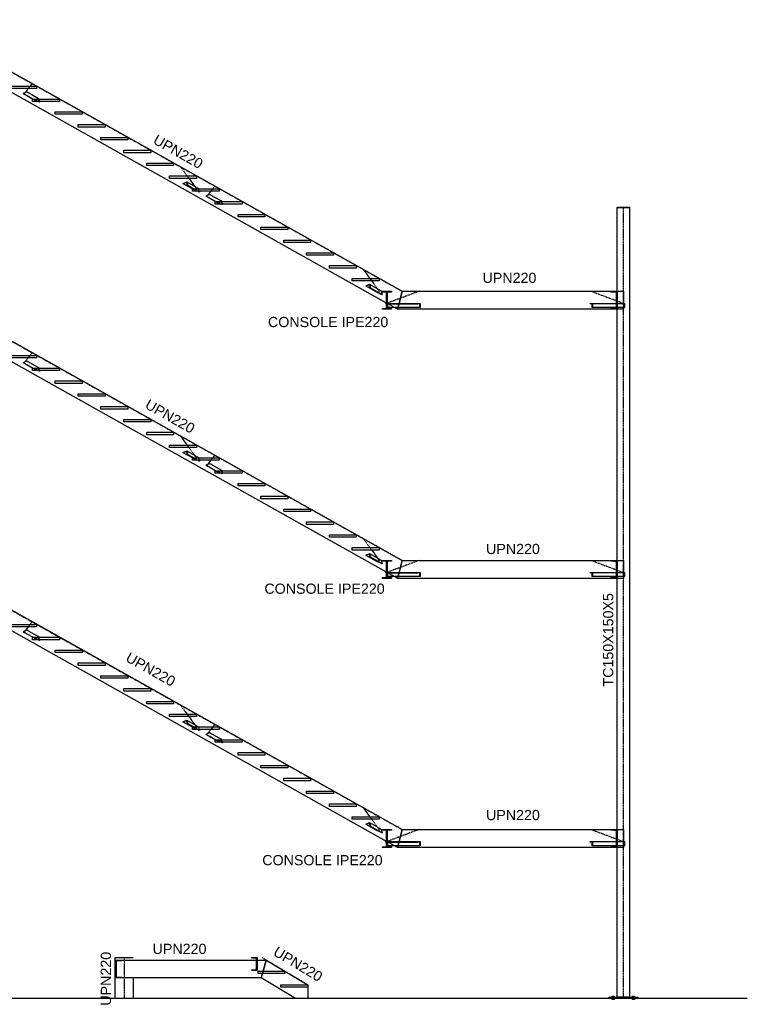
# Model space of a CAD drawing. Header units: millimetres. Extents: x -6159 to 201309, y -25780 to 10326.
# Tile 71 of 128: x 132410 to 133302, y -2069 to -862. Entities that reach past the tile are written whole.
import ezdxf

# ---------------------------------------------------------------- set-up
doc = ezdxf.new("R2010")
doc.units = ezdxf.units.MM
doc.linetypes.add('CENTER', pattern=[2, 1.25, -0.25, 0.25, -0.25])
doc.linetypes.add('DASHED', pattern=[0.75, 0.5, -0.25])
for name, color, linetype in [('STRUCAD_01', 4, 'Continuous'), ('STRUCAD_05', 5, 'CENTER'), ('STRUCAD_10', 7, 'DASHED'), ('STRUCADSTK', 2, 'Continuous')]:
    doc.layers.add(name, color=color, linetype=linetype)
doc.styles.get("Standard").update_dxf_attribs({"font": 'arial.ttf'})

msp = doc.modelspace()

# ---------------------------------------------------------------- linework, layer by layer
at = {"layer": 'STRUCAD_01', "color": 4, "linetype": 'Continuous'}
for p, q in [((132285.433, -861.58), (132878.778, -1194.58)), ((132859.638, -1209.065), (132285.028, -886.58)), ((132397.433, -943.15), (132430.433, -943.15)), ((132430.433, -946.15), (132397.433, -946.15)), ((132423.858, -952.99), (132432.963, -958.1)), ((132430.433, -943.15), (132430.433, -946.15)), ((132418.703, -954.54), (132426.408, -958.865)), ((132425.763, -958.865), (132418.948, -955.04)), ((132425.433, -961.865), (132425.433, -958.865)), ((132425.433, -958.865), (132458.433, -958.865)), ((132458.433, -961.865), (132425.433, -961.865)), ((132431.403, -958.865), (132432.963, -958.1)), ((132432.673, -958.745), (132432.423, -958.865)), ((132433.853, -962.67), (132432.423, -961.865)), ((132432.708, -958.865), (132432.673, -958.745)), ((132432.963, -958.1), (132433.193, -958.865)), ((132433.853, -962.67), (132433.608, -961.865)), ((132434.273, -962.46), (132433.853, -962.67)), ((132434.093, -961.865), (132434.273, -962.46)), ((132458.433, -958.865), (132458.433, -961.865)), ((132453.433, -977.58), (132453.433, -974.58)), ((132453.433, -974.58), (132486.433, -974.58)), ((132486.433, -977.58), (132453.433, -977.58)), ((132486.433, -974.58), (132486.433, -977.58)), ((132481.433, -993.295), (132481.433, -990.295)), ((132481.433, -990.295), (132514.433, -990.295)), ((132514.433, -993.295), (132481.433, -993.295)), ((132514.433, -990.295), (132514.433, -993.295)), ((132509.433, -1009.01), (132509.433, -1006.01)), ((132509.433, -1006.01), (132542.433, -1006.01)), ((132542.433, -1009.01), (132509.433, -1009.01)), ((132542.433, -1006.01), (132542.433, -1009.01)), ((132537.433, -1024.725), (132537.433, -1021.725)), ((132537.433, -1021.725), (132570.433, -1021.725)), ((132570.433, -1024.725), (132537.433, -1024.725)), ((132570.433, -1021.725), (132570.433, -1024.725)), ((132565.433, -1040.435), (132565.433, -1037.435)), ((132565.433, -1037.435), (132598.433, -1037.435)), ((132598.433, -1037.435), (132598.433, -1040.435)), ((132598.433, -1040.435), (132565.433, -1040.435)), ((132593.433, -1056.15), (132593.433, -1053.15)), ((132593.433, -1053.15), (132626.433, -1053.15)), ((132626.433, -1056.15), (132593.433, -1056.15)), ((132610.243, -1062.3), (132614.488, -1060.295)), ((132610.368, -1062.74), (132610.243, -1062.3)), ((132614.188, -1060.93), (132610.368, -1062.74)), ((132615.313, -1064.885), (132614.188, -1060.93)), ((132614.488, -1060.295), (132629.053, -1068.465)), ((132614.488, -1060.295), (132615.738, -1064.685)), ((132626.433, -1053.15), (132626.433, -1056.15)), ((132621.433, -1068.945), (132610.368, -1062.74)), ((132615.738, -1064.685), (132615.313, -1064.885)), ((132622.408, -1068.865), (132615.313, -1064.885)), ((132615.738, -1064.685), (132623.193, -1068.865)), ((132621.433, -1071.865), (132621.433, -1068.865)), ((132621.433, -1068.865), (132654.433, -1068.865)), ((132654.433, -1071.865), (132621.433, -1071.865)), ((132629.878, -1073.055), (132627.753, -1071.865)), ((132628.538, -1071.865), (132630.303, -1072.855)), ((132629.053, -1068.465), (132629.168, -1068.865)), ((132630.303, -1072.855), (132629.878, -1073.055)), ((132630.018, -1071.865), (132630.303, -1072.855)), ((132654.433, -1068.865), (132654.433, -1071.865)), ((132642.703, -1080.255), (132650.408, -1084.58)), ((132649.763, -1084.58), (132642.948, -1080.755)), ((132647.858, -1078.705), (132656.963, -1083.815)), ((132649.433, -1087.58), (132649.433, -1084.58)), ((132649.433, -1084.58), (132682.433, -1084.58)), ((132655.403, -1084.58), (132656.963, -1083.815)), ((132656.673, -1084.46), (132656.423, -1084.58)), ((132656.708, -1084.58), (132656.673, -1084.46)), ((132656.963, -1083.815), (132657.193, -1084.58)), ((132682.433, -1084.58), (132682.433, -1087.58)), ((132682.433, -1087.58), (132649.433, -1087.58)), ((132657.853, -1088.385), (132656.423, -1087.58)), ((132657.853, -1088.385), (132657.608, -1087.58)), ((132658.273, -1088.175), (132657.853, -1088.385)), ((132658.093, -1087.58), (132658.273, -1088.175)), ((133142.433, -1194.58), (133142.433, -1091.88)), ((133142.433, -1091.88), (133157.433, -1091.88)), ((133142.583, -1091.58), (133157.283, -1091.58)), ((133142.583, -1091.88), (133142.583, -1091.58)), ((133157.283, -1091.88), (133142.583, -1091.88)), ((133157.283, -1091.58), (133157.283, -1091.88)), ((133157.433, -1091.88), (133157.433, -2060.08)), ((132677.433, -1103.295), (132677.433, -1100.295)), ((132677.433, -1100.295), (132710.433, -1100.295)), ((132710.433, -1103.295), (132677.433, -1103.295)), ((132710.433, -1100.295), (132710.433, -1103.295)), ((132705.433, -1119.01), (132705.433, -1116.01)), ((132705.433, -1116.01), (132738.433, -1116.01)), ((132738.433, -1119.01), (132705.433, -1119.01)), ((132738.433, -1116.01), (132738.433, -1119.01)), ((132733.433, -1134.725), (132733.433, -1131.725)), ((132733.433, -1131.725), (132766.433, -1131.725)), ((132766.433, -1134.725), (132733.433, -1134.725)), ((132766.433, -1131.725), (132766.433, -1134.725)), ((132761.433, -1150.435), (132761.433, -1147.435)), ((132761.433, -1147.435), (132794.433, -1147.435)), ((132794.433, -1150.435), (132761.433, -1150.435)), ((132794.433, -1147.435), (132794.433, -1150.435)), ((132789.433, -1166.15), (132789.433, -1163.15)), ((132789.433, -1163.15), (132822.433, -1163.15)), ((132822.433, -1166.15), (132789.433, -1166.15)), ((132822.433, -1163.15), (132822.433, -1166.15)), ((132817.433, -1181.865), (132817.433, -1178.865)), ((132817.433, -1178.865), (132850.433, -1178.865)), ((132817.433, -1181.865), (132817.433, -1178.865)), ((132817.433, -1178.865), (132850.433, -1178.865)), ((132850.433, -1181.865), (132817.433, -1181.865)), ((132850.433, -1181.865), (132817.433, -1181.865)), ((132850.433, -1178.865), (132850.433, -1181.865)), ((132850.433, -1178.865), (132850.433, -1181.865)), ((132285.433, -1191.58), (132878.778, -1524.58)), ((132834.243, -1188.015), (132838.488, -1186.005)), ((132834.368, -1188.45), (132834.243, -1188.015)), ((132838.188, -1186.645), (132834.368, -1188.45)), ((132848.933, -1196.625), (132834.368, -1188.45)), ((132839.313, -1190.6), (132838.188, -1186.645)), ((132838.488, -1186.005), (132853.053, -1194.18)), ((132838.488, -1186.005), (132839.738, -1190.395)), ((132839.738, -1190.395), (132839.313, -1190.6)), ((132853.878, -1198.77), (132839.313, -1190.6)), ((132839.738, -1190.395), (132854.303, -1198.57)), ((132853.053, -1194.18), (132854.303, -1198.57)), ((132854.433, -1195.5), (132854.433, -1194.58)), ((132854.433, -1194.58), (132865.433, -1194.58)), ((132865.433, -1194.58), (132865.433, -1195.5)), ((132878.778, -1194.58), (132874.908, -1209.38)), ((132874.908, -1209.38), (132878.778, -1194.58)), ((132878.778, -1194.58), (133134.433, -1194.58)), ((133134.433, -1195.52), (133134.433, -1194.58)), ((133134.433, -1194.58), (133142.433, -1194.58)), ((133142.433, -1194.58), (133142.433, -1216.58)), ((132849.543, -1196.335), (132848.933, -1196.625)), ((132854.303, -1198.57), (132853.878, -1198.77)), ((132859.638, -1195.5), (132854.433, -1195.5)), ((132859.638, -1215.66), (132859.638, -1195.5)), ((132865.433, -1195.5), (132860.228, -1195.5)), ((132860.228, -1195.5), (132860.228, -1215.66)), ((133141.533, -1196.14), (133134.433, -1195.52)), ((133141.533, -1215.02), (133141.533, -1196.14)), ((132859.638, -1539.065), (132285.028, -1216.58)), ((132854.433, -1216.58), (132854.433, -1215.66)), ((132854.433, -1215.66), (132859.638, -1215.66)), ((132865.433, -1216.58), (132854.433, -1216.58)), ((132858.538, -1209.88), (132858.538, -1209.38)), ((132858.538, -1209.38), (132859.638, -1209.38)), ((132859.638, -1209.88), (132858.538, -1209.88)), ((132860.228, -1209.38), (132897.948, -1209.38)), ((132897.948, -1209.88), (132860.228, -1209.88)), ((132860.228, -1215.66), (132865.433, -1215.66)), ((132861.048, -1214.38), (132861.048, -1209.88)), ((132861.048, -1209.88), (132861.088, -1209.88)), ((132900.458, -1214.38), (132861.048, -1214.38)), ((132863.518, -1211.245), (132861.088, -1209.88)), ((132863.518, -1209.88), (132897.948, -1209.88)), ((132865.433, -1215.66), (132865.433, -1216.58)), ((132873.028, -1216.58), (132869.108, -1214.38)), ((132873.603, -1214.38), (132873.028, -1216.58)), ((132873.028, -1216.58), (132873.603, -1214.38)), ((133134.433, -1216.58), (132873.028, -1216.58)), ((132897.948, -1209.88), (132897.948, -1209.38)), ((132897.948, -1209.38), (132900.738, -1209.38)), ((132900.458, -1209.88), (132897.948, -1209.88)), ((132900.458, -1214.38), (132900.458, -1209.88)), ((132900.738, -1214.38), (132900.458, -1214.38)), ((132900.738, -1209.38), (132900.738, -1214.38)), ((133109.128, -1209.88), (133109.128, -1209.38)), ((133109.128, -1209.38), (133111.918, -1209.38)), ((133111.638, -1209.88), (133109.128, -1209.88)), ((133111.638, -1214.38), (133111.638, -1209.88)), ((133111.918, -1214.38), (133111.638, -1214.38)), ((133111.918, -1209.38), (133141.533, -1209.38)), ((133111.918, -1209.38), (133111.918, -1214.38)), ((133141.533, -1214.38), (133111.918, -1214.38)), ((133134.433, -1215.64), (133141.533, -1215.02)), ((133134.433, -1216.58), (133134.433, -1215.64)), ((133142.433, -1216.58), (133134.433, -1216.58)), ((133142.433, -1209.38), (133148.463, -1209.38)), ((133148.463, -1214.38), (133142.433, -1214.38)), ((133142.433, -1524.58), (133142.433, -1216.58)), ((132397.433, -1273.15), (132430.433, -1273.15)), ((132430.433, -1276.15), (132397.433, -1276.15)), ((132430.433, -1273.15), (132430.433, -1276.15)), ((132418.703, -1284.54), (132426.408, -1288.865)), ((132425.763, -1288.865), (132418.948, -1285.04)), ((132423.858, -1282.99), (132432.963, -1288.1)), ((132425.433, -1291.865), (132425.433, -1288.865)), ((132425.433, -1288.865), (132458.433, -1288.865)), ((132431.403, -1288.865), (132432.963, -1288.1)), ((132432.673, -1288.745), (132432.423, -1288.865)), ((132432.708, -1288.865), (132432.673, -1288.745)), ((132432.963, -1288.1), (132433.193, -1288.865)), ((132458.433, -1288.865), (132458.433, -1291.865)), ((132458.433, -1291.865), (132425.433, -1291.865)), ((132433.853, -1292.67), (132432.423, -1291.865)), ((132433.853, -1292.67), (132433.608, -1291.865)), ((132434.273, -1292.46), (132433.853, -1292.67)), ((132434.093, -1291.865), (132434.273, -1292.46)), ((132453.433, -1307.58), (132453.433, -1304.58)), ((132453.433, -1304.58), (132486.433, -1304.58)), ((132486.433, -1307.58), (132453.433, -1307.58)), ((132486.433, -1304.58), (132486.433, -1307.58)), ((132481.433, -1323.295), (132481.433, -1320.295)), ((132481.433, -1320.295), (132514.433, -1320.295)), ((132514.433, -1323.295), (132481.433, -1323.295)), ((132514.433, -1320.295), (132514.433, -1323.295)), ((132509.433, -1339.01), (132509.433, -1336.01)), ((132509.433, -1336.01), (132542.433, -1336.01)), ((132542.433, -1339.01), (132509.433, -1339.01)), ((132542.433, -1336.01), (132542.433, -1339.01)), ((132537.433, -1354.725), (132537.433, -1351.725)), ((132537.433, -1351.725), (132570.433, -1351.725)), ((132570.433, -1351.725), (132570.433, -1354.725)), ((132570.433, -1354.725), (132537.433, -1354.725)), ((132565.433, -1370.435), (132565.433, -1367.435)), ((132565.433, -1367.435), (132598.433, -1367.435)), ((132598.433, -1370.435), (132565.433, -1370.435)), ((132598.433, -1367.435), (132598.433, -1370.435)), ((132593.433, -1386.15), (132593.433, -1383.15)), ((132593.433, -1383.15), (132626.433, -1383.15)), ((132626.433, -1386.15), (132593.433, -1386.15)), ((132626.433, -1383.15), (132626.433, -1386.15)), ((132610.243, -1392.3), (132614.488, -1390.295)), ((132610.368, -1392.74), (132610.243, -1392.3)), ((132614.188, -1390.93), (132610.368, -1392.74)), ((132621.433, -1398.945), (132610.368, -1392.74)), ((132615.313, -1394.885), (132614.188, -1390.93)), ((132614.488, -1390.295), (132629.053, -1398.465)), ((132614.488, -1390.295), (132615.738, -1394.685)), ((132615.738, -1394.685), (132615.313, -1394.885)), ((132622.408, -1398.865), (132615.313, -1394.885)), ((132615.738, -1394.685), (132623.193, -1398.865)), ((132621.433, -1401.865), (132621.433, -1398.865)), ((132621.433, -1398.865), (132654.433, -1398.865)), ((132629.053, -1398.465), (132629.168, -1398.865)), ((132654.433, -1398.865), (132654.433, -1401.865)), ((132654.433, -1401.865), (132621.433, -1401.865)), ((132629.878, -1403.055), (132627.753, -1401.865)), ((132628.538, -1401.865), (132630.303, -1402.855)), ((132630.303, -1402.855), (132629.878, -1403.055)), ((132630.018, -1401.865), (132630.303, -1402.855)), ((132642.703, -1410.255), (132650.408, -1414.58)), ((132649.763, -1414.58), (132642.948, -1410.755)), ((132647.858, -1408.705), (132656.963, -1413.815)), ((132649.433, -1417.58), (132649.433, -1414.58)), ((132649.433, -1414.58), (132682.433, -1414.58)), ((132682.433, -1417.58), (132649.433, -1417.58)), ((132655.403, -1414.58), (132656.963, -1413.815)), ((132656.673, -1414.46), (132656.423, -1414.58)), ((132657.853, -1418.385), (132656.423, -1417.58)), ((132656.708, -1414.58), (132656.673, -1414.46)), ((132656.963, -1413.815), (132657.193, -1414.58)), ((132657.853, -1418.385), (132657.608, -1417.58)), ((132658.273, -1418.175), (132657.853, -1418.385)), ((132658.093, -1417.58), (132658.273, -1418.175)), ((132682.433, -1414.58), (132682.433, -1417.58)), ((132677.433, -1433.295), (132677.433, -1430.295)), ((132677.433, -1430.295), (132710.433, -1430.295)), ((132710.433, -1433.295), (132677.433, -1433.295)), ((132710.433, -1430.295), (132710.433, -1433.295)), ((132705.433, -1449.01), (132705.433, -1446.01)), ((132705.433, -1446.01), (132738.433, -1446.01)), ((132738.433, -1446.01), (132738.433, -1449.01)), ((132738.433, -1449.01), (132705.433, -1449.01)), ((132733.433, -1464.725), (132733.433, -1461.725)), ((132733.433, -1461.725), (132766.433, -1461.725)), ((132766.433, -1464.725), (132733.433, -1464.725)), ((132766.433, -1461.725), (132766.433, -1464.725)), ((132761.433, -1480.435), (132761.433, -1477.435)), ((132761.433, -1477.435), (132794.433, -1477.435)), ((132794.433, -1480.435), (132761.433, -1480.435)), ((132794.433, -1477.435), (132794.433, -1480.435)), ((132789.433, -1496.15), (132789.433, -1493.15)), ((132789.433, -1493.15), (132822.433, -1493.15)), ((132822.433, -1496.15), (132789.433, -1496.15)), ((132822.433, -1493.15), (132822.433, -1496.15)), ((132817.433, -1511.865), (132817.433, -1508.865)), ((132817.433, -1508.865), (132850.433, -1508.865)), ((132817.433, -1511.865), (132817.433, -1508.865)), ((132817.433, -1508.865), (132850.433, -1508.865)), ((132850.433, -1508.865), (132850.433, -1511.865)), ((132850.433, -1508.865), (132850.433, -1511.865)), ((132850.433, -1511.865), (132817.433, -1511.865)), ((132850.433, -1511.865), (132817.433, -1511.865)), ((132834.243, -1518.015), (132838.488, -1516.005)), ((132834.368, -1518.45), (132834.243, -1518.015)), ((132838.188, -1516.645), (132834.368, -1518.45)), ((132848.933, -1526.625), (132834.368, -1518.45)), ((132839.313, -1520.6), (132838.188, -1516.645)), ((132838.488, -1516.005), (132853.053, -1524.18)), ((132838.488, -1516.005), (132839.738, -1520.395)), ((132839.738, -1520.395), (132839.313, -1520.6)), ((132853.878, -1528.77), (132839.313, -1520.6)), ((132839.738, -1520.395), (132854.303, -1528.57)), ((132285.433, -1521.58), (132878.778, -1854.58)), ((132849.543, -1526.335), (132848.933, -1526.625)), ((132853.053, -1524.18), (132854.303, -1528.57)), ((132854.303, -1528.57), (132853.878, -1528.77)), ((132854.433, -1525.5), (132854.433, -1524.58)), ((132854.433, -1524.58), (132865.433, -1524.58)), ((132859.638, -1525.5), (132854.433, -1525.5)), ((132859.638, -1545.66), (132859.638, -1525.5)), ((132865.433, -1525.5), (132860.228, -1525.5)), ((132860.228, -1525.5), (132860.228, -1545.66)), ((132865.433, -1524.58), (132865.433, -1525.5)), ((132878.778, -1524.58), (132874.908, -1539.38)), ((132874.908, -1539.38), (132878.778, -1524.58)), ((132878.778, -1524.58), (133134.433, -1524.58)), ((133134.433, -1525.52), (133134.433, -1524.58)), ((133134.433, -1524.58), (133142.433, -1524.58)), ((133141.533, -1526.14), (133134.433, -1525.52)), ((133141.533, -1545.02), (133141.533, -1526.14)), ((133142.433, -1524.58), (133142.433, -1546.58)), ((132858.538, -1539.88), (132858.538, -1539.38)), ((132858.538, -1539.38), (132859.638, -1539.38)), ((132859.638, -1539.88), (132858.538, -1539.88)), ((132860.228, -1539.38), (132897.948, -1539.38)), ((132897.948, -1539.88), (132860.228, -1539.88)), ((132861.048, -1544.38), (132861.048, -1539.88)), ((132861.048, -1539.88), (132861.088, -1539.88)), ((132900.458, -1544.38), (132861.048, -1544.38)), ((132863.518, -1541.245), (132861.088, -1539.88)), ((132863.518, -1539.88), (132897.948, -1539.88)), ((132873.028, -1546.58), (132869.108, -1544.38)), ((132873.603, -1544.38), (132873.028, -1546.58)), ((132873.028, -1546.58), (132873.603, -1544.38)), ((132897.948, -1539.88), (132897.948, -1539.38)), ((132897.948, -1539.38), (132900.738, -1539.38)), ((132900.458, -1539.88), (132897.948, -1539.88)), ((132900.458, -1544.38), (132900.458, -1539.88)), ((132900.738, -1544.38), (132900.458, -1544.38)), ((132900.738, -1539.38), (132900.738, -1544.38)), ((133109.128, -1539.88), (133109.128, -1539.38)), ((133109.128, -1539.38), (133111.918, -1539.38)), ((133111.638, -1539.88), (133109.128, -1539.88)), ((133111.638, -1544.38), (133111.638, -1539.88)), ((133111.918, -1544.38), (133111.638, -1544.38)), ((133111.918, -1539.38), (133141.533, -1539.38)), ((133111.918, -1539.38), (133111.918, -1544.38)), ((133141.533, -1544.38), (133111.918, -1544.38)), ((133134.433, -1545.64), (133141.533, -1545.02)), ((133142.433, -1539.38), (133148.463, -1539.38)), ((133148.463, -1544.38), (133142.433, -1544.38)), ((132859.638, -1869.065), (132285.028, -1546.58)), ((132854.433, -1546.58), (132854.433, -1545.66)), ((132854.433, -1545.66), (132859.638, -1545.66)), ((132865.433, -1546.58), (132854.433, -1546.58)), ((132860.228, -1545.66), (132865.433, -1545.66)), ((132865.433, -1545.66), (132865.433, -1546.58)), ((133134.433, -1546.58), (132873.028, -1546.58)), ((133134.433, -1546.58), (133134.433, -1545.64)), ((133142.433, -1546.58), (133134.433, -1546.58)), ((133142.433, -1854.58), (133142.433, -1546.58)), ((132397.433, -1603.15), (132430.433, -1603.15)), ((132430.433, -1603.15), (132430.433, -1606.15)), ((132430.433, -1606.15), (132397.433, -1606.15)), ((132418.703, -1614.54), (132426.408, -1618.865)), ((132425.763, -1618.865), (132418.948, -1615.04)), ((132423.858, -1612.99), (132432.963, -1618.1)), ((132425.433, -1621.865), (132425.433, -1618.865)), ((132425.433, -1618.865), (132458.433, -1618.865)), ((132458.433, -1621.865), (132425.433, -1621.865)), ((132431.403, -1618.865), (132432.963, -1618.1)), ((132432.673, -1618.745), (132432.423, -1618.865)), ((132433.853, -1622.67), (132432.423, -1621.865)), ((132432.708, -1618.865), (132432.673, -1618.745)), ((132432.963, -1618.1), (132433.193, -1618.865)), ((132433.853, -1622.67), (132433.608, -1621.865)), ((132434.273, -1622.46), (132433.853, -1622.67)), ((132434.093, -1621.865), (132434.273, -1622.46)), ((132458.433, -1618.865), (132458.433, -1621.865)), ((132453.433, -1637.58), (132453.433, -1634.58)), ((132453.433, -1634.58), (132486.433, -1634.58)), ((132486.433, -1637.58), (132453.433, -1637.58)), ((132486.433, -1634.58), (132486.433, -1637.58)), ((132481.433, -1653.295), (132481.433, -1650.295)), ((132481.433, -1650.295), (132514.433, -1650.295)), ((132514.433, -1653.295), (132481.433, -1653.295)), ((132514.433, -1650.295), (132514.433, -1653.295)), ((132509.433, -1669.01), (132509.433, -1666.01)), ((132509.433, -1666.01), (132542.433, -1666.01)), ((132542.433, -1666.01), (132542.433, -1669.01)), ((132542.433, -1669.01), (132509.433, -1669.01)), ((132537.433, -1684.725), (132537.433, -1681.725)), ((132537.433, -1681.725), (132570.433, -1681.725)), ((132570.433, -1684.725), (132537.433, -1684.725)), ((132570.433, -1681.725), (132570.433, -1684.725)), ((132565.433, -1700.435), (132565.433, -1697.435)), ((132565.433, -1697.435), (132598.433, -1697.435)), ((132598.433, -1700.435), (132565.433, -1700.435)), ((132598.433, -1697.435), (132598.433, -1700.435)), ((132593.433, -1716.15), (132593.433, -1713.15)), ((132593.433, -1713.15), (132626.433, -1713.15)), ((132626.433, -1713.15), (132626.433, -1716.15)), ((132626.433, -1716.15), (132593.433, -1716.15)), ((132610.243, -1722.3), (132614.488, -1720.295)), ((132610.368, -1722.74), (132610.243, -1722.3)), ((132614.188, -1720.93), (132610.368, -1722.74)), ((132621.433, -1728.945), (132610.368, -1722.74)), ((132615.313, -1724.885), (132614.188, -1720.93)), ((132614.488, -1720.295), (132629.053, -1728.465)), ((132614.488, -1720.295), (132615.738, -1724.685)), ((132615.738, -1724.685), (132615.313, -1724.885)), ((132622.408, -1728.865), (132615.313, -1724.885)), ((132615.738, -1724.685), (132623.193, -1728.865)), ((132621.433, -1731.865), (132621.433, -1728.865)), ((132621.433, -1728.865), (132654.433, -1728.865)), ((132654.433, -1731.865), (132621.433, -1731.865)), ((132629.878, -1733.055), (132627.753, -1731.865)), ((132628.538, -1731.865), (132630.303, -1732.855)), ((132629.053, -1728.465), (132629.168, -1728.865)), ((132630.303, -1732.855), (132629.878, -1733.055)), ((132630.018, -1731.865), (132630.303, -1732.855)), ((132654.433, -1728.865), (132654.433, -1731.865)), ((132642.703, -1740.255), (132650.408, -1744.58)), ((132649.763, -1744.58), (132642.948, -1740.755)), ((132647.858, -1738.705), (132656.963, -1743.815)), ((132649.433, -1747.58), (132649.433, -1744.58)), ((132649.433, -1744.58), (132682.433, -1744.58)), ((132682.433, -1747.58), (132649.433, -1747.58)), ((132655.403, -1744.58), (132656.963, -1743.815)), ((132656.673, -1744.46), (132656.423, -1744.58)), ((132657.853, -1748.385), (132656.423, -1747.58)), ((132656.708, -1744.58), (132656.673, -1744.46)), ((132656.963, -1743.815), (132657.193, -1744.58)), ((132657.853, -1748.385), (132657.608, -1747.58)), ((132658.273, -1748.175), (132657.853, -1748.385)), ((132658.093, -1747.58), (132658.273, -1748.175)), ((132682.433, -1744.58), (132682.433, -1747.58)), ((132677.433, -1763.295), (132677.433, -1760.295)), ((132677.433, -1760.295), (132710.433, -1760.295)), ((132710.433, -1760.295), (132710.433, -1763.295)), ((132710.433, -1763.295), (132677.433, -1763.295)), ((132705.433, -1779.01), (132705.433, -1776.01)), ((132705.433, -1776.01), (132738.433, -1776.01)), ((132738.433, -1779.01), (132705.433, -1779.01)), ((132738.433, -1776.01), (132738.433, -1779.01)), ((132733.433, -1794.725), (132733.433, -1791.725)), ((132733.433, -1791.725), (132766.433, -1791.725)), ((132766.433, -1794.725), (132733.433, -1794.725)), ((132766.433, -1791.725), (132766.433, -1794.725)), ((132761.433, -1810.435), (132761.433, -1807.435)), ((132761.433, -1807.435), (132794.433, -1807.435)), ((132794.433, -1810.435), (132761.433, -1810.435)), ((132794.433, -1807.435), (132794.433, -1810.435)), ((132789.433, -1826.15), (132789.433, -1823.15)), ((132789.433, -1823.15), (132822.433, -1823.15)), ((132822.433, -1826.15), (132789.433, -1826.15)), ((132822.433, -1823.15), (132822.433, -1826.15)), ((132817.433, -1841.865), (132817.433, -1838.865)), ((132817.433, -1838.865), (132850.433, -1838.865)), ((132817.433, -1841.865), (132817.433, -1838.865)), ((132817.433, -1838.865), (132850.433, -1838.865)), ((132850.433, -1841.865), (132817.433, -1841.865)), ((132850.433, -1841.865), (132817.433, -1841.865)), ((132834.243, -1848.015), (132838.488, -1846.005)), ((132838.188, -1846.645), (132834.368, -1848.45)), ((132839.313, -1850.6), (132838.188, -1846.645)), ((132838.488, -1846.005), (132853.053, -1854.18)), ((132838.488, -1846.005), (132839.738, -1850.395)), ((132850.433, -1838.865), (132850.433, -1841.865)), ((132850.433, -1838.865), (132850.433, -1841.865)), ((132834.368, -1848.45), (132834.243, -1848.015)), ((132848.933, -1856.625), (132834.368, -1848.45)), ((132839.738, -1850.395), (132839.313, -1850.6)), ((132853.878, -1858.77), (132839.313, -1850.6)), ((132839.738, -1850.395), (132854.303, -1858.57)), ((132849.543, -1856.335), (132848.933, -1856.625)), ((132853.053, -1854.18), (132854.303, -1858.57)), ((132854.303, -1858.57), (132853.878, -1858.77)), ((132854.433, -1855.5), (132854.433, -1854.58)), ((132854.433, -1854.58), (132865.433, -1854.58)), ((132859.638, -1855.5), (132854.433, -1855.5)), ((132859.638, -1875.66), (132859.638, -1855.5)), ((132865.433, -1855.5), (132860.228, -1855.5)), ((132860.228, -1855.5), (132860.228, -1875.66)), ((132865.433, -1854.58), (132865.433, -1855.5)), ((132878.778, -1854.58), (132874.908, -1869.38)), ((132874.908, -1869.38), (132878.778, -1854.58)), ((132878.778, -1854.58), (133134.433, -1854.58)), ((133134.433, -1855.52), (133134.433, -1854.58)), ((133134.433, -1854.58), (133142.433, -1854.58)), ((133141.533, -1856.14), (133134.433, -1855.52)), ((133141.533, -1875.02), (133141.533, -1856.14)), ((133142.433, -1854.58), (133142.433, -1876.58)), ((132858.538, -1869.88), (132858.538, -1869.38)), ((132858.538, -1869.38), (132859.638, -1869.38)), ((132859.638, -1869.88), (132858.538, -1869.88)), ((132860.228, -1869.38), (132897.948, -1869.38)), ((132897.948, -1869.88), (132860.228, -1869.88)), ((132861.048, -1874.38), (132861.048, -1869.88)), ((132861.048, -1869.88), (132861.088, -1869.88)), ((132863.518, -1871.245), (132861.088, -1869.88)), ((132863.518, -1869.88), (132897.948, -1869.88)), ((132897.948, -1869.88), (132897.948, -1869.38)), ((132897.948, -1869.38), (132900.738, -1869.38)), ((132900.458, -1869.88), (132897.948, -1869.88)), ((132900.458, -1874.38), (132900.458, -1869.88)), ((132900.738, -1869.38), (132900.738, -1874.38)), ((133109.128, -1869.88), (133109.128, -1869.38)), ((133109.128, -1869.38), (133111.918, -1869.38)), ((133111.638, -1869.88), (133109.128, -1869.88)), ((133111.638, -1874.38), (133111.638, -1869.88)), ((133111.918, -1869.38), (133141.533, -1869.38)), ((133111.918, -1869.38), (133111.918, -1874.38)), ((133142.433, -1869.38), (133148.463, -1869.38)), ((132854.433, -1876.58), (132854.433, -1875.66)), ((132854.433, -1875.66), (132859.638, -1875.66)), ((132865.433, -1876.58), (132854.433, -1876.58)), ((132860.228, -1875.66), (132865.433, -1875.66)), ((132900.458, -1874.38), (132861.048, -1874.38)), ((132865.433, -1875.66), (132865.433, -1876.58)), ((132873.028, -1876.58), (132869.108, -1874.38)), ((132873.603, -1874.38), (132873.028, -1876.58)), ((132873.028, -1876.58), (132873.603, -1874.38)), ((133134.433, -1876.58), (132873.028, -1876.58)), ((132900.738, -1874.38), (132900.458, -1874.38)), ((133111.918, -1874.38), (133111.638, -1874.38)), ((133141.533, -1874.38), (133111.918, -1874.38)), ((133134.433, -1875.64), (133141.533, -1875.02)), ((133134.433, -1876.58), (133134.433, -1875.64)), ((133142.433, -1876.58), (133134.433, -1876.58)), ((133148.463, -1874.38), (133142.433, -1874.38)), ((133142.433, -2060.08), (133142.433, -1876.58)), ((132526.933, -2011.58), (132548.933, -2011.58)), ((132526.933, -2014.58), (132526.933, -2011.58)), ((132526.933, -2036.58), (132526.933, -2014.58)), ((132526.933, -2014.58), (132534.933, -2014.58)), ((132534.933, -2015.52), (132527.833, -2016.14)), ((132527.833, -2016.14), (132527.833, -2035.02)), ((132534.933, -2014.58), (132700.183, -2014.58)), ((132534.933, -2014.58), (132534.933, -2015.52)), ((132694.433, -2012.38), (132694.433, -2011.58)), ((132694.433, -2011.58), (132700.933, -2011.58)), ((132700.183, -2012.88), (132694.433, -2012.38)), ((132700.183, -2026.28), (132700.183, -2012.88)), ((132700.933, -2011.58), (132700.933, -2027.58)), ((132700.933, -2014.58), (132711.973, -2014.58)), ((132708.213, -2028.245), (132711.973, -2014.58)), ((132711.973, -2014.58), (132708.213, -2028.245)), ((132711.973, -2014.58), (132762.938, -2044.915)), ((132694.433, -2026.78), (132700.183, -2026.28)), ((132694.433, -2027.58), (132694.433, -2026.78)), ((132700.933, -2027.58), (132694.433, -2027.58)), ((132701.933, -2031.245), (132701.933, -2028.245)), ((132701.933, -2028.245), (132734.933, -2028.245)), ((132734.933, -2028.245), (132734.933, -2031.245)), ((132526.933, -2061.58), (132526.933, -2036.58)), ((132534.933, -2036.58), (132526.933, -2036.58)), ((132527.833, -2035.02), (132534.933, -2035.64)), ((132534.933, -2035.64), (132534.933, -2036.58)), ((132705.923, -2036.58), (132534.933, -2036.58)), ((132548.933, -2036.58), (132548.933, -2061.58)), ((132734.933, -2031.245), (132701.933, -2031.245)), ((132705.923, -2036.58), (132707.388, -2031.245)), ((132707.388, -2031.245), (132705.923, -2036.58)), ((132747.918, -2061.58), (132705.923, -2036.58)), ((132729.933, -2047.915), (132729.933, -2044.915)), ((132729.933, -2044.915), (132762.933, -2044.915)), ((132762.933, -2047.915), (132729.933, -2047.915)), ((132762.933, -2044.915), (132762.933, -2047.915)), ((132762.938, -2044.915), (132762.938, -2061.58)), ((133301.773, -2061.58), (131814.093, -2061.58)), ((132548.933, -2061.58), (132526.933, -2061.58)), ((133132.433, -2061.58), (133132.433, -2060.08)), ((133132.433, -2060.08), (133167.433, -2060.08)), ((133167.433, -2061.58), (133132.433, -2061.58)), ((133136.188, -2058.8), (133137.433, -2058.8)), ((133136.188, -2060.08), (133136.188, -2058.8)), ((133137.433, -2060.08), (133136.188, -2060.08)), ((133136.188, -2061.58), (133137.433, -2061.58)), ((133136.188, -2062.86), (133136.188, -2061.58)), ((133137.433, -2062.86), (133136.188, -2062.86)), ((133137.433, -2058.8), (133138.678, -2058.8)), ((133137.433, -2058.8), (133137.433, -2060.08)), ((133138.678, -2060.08), (133137.433, -2060.08)), ((133137.433, -2061.58), (133138.678, -2061.58)), ((133137.433, -2061.58), (133137.433, -2062.86)), ((133138.678, -2062.86), (133137.433, -2062.86)), ((133138.678, -2058.8), (133138.678, -2060.08)), ((133138.678, -2061.58), (133138.678, -2062.86)), ((133157.433, -2060.08), (133142.433, -2060.08)), ((133161.188, -2058.8), (133162.433, -2058.8)), ((133161.188, -2060.08), (133161.188, -2058.8)), ((133162.433, -2060.08), (133161.188, -2060.08)), ((133161.188, -2061.58), (133162.433, -2061.58)), ((133161.188, -2062.86), (133161.188, -2061.58)), ((133162.433, -2062.86), (133161.188, -2062.86)), ((133162.433, -2058.8), (133163.678, -2058.8)), ((133162.433, -2058.8), (133162.433, -2060.08)), ((133163.678, -2060.08), (133162.433, -2060.08)), ((133162.433, -2061.58), (133163.678, -2061.58)), ((133162.433, -2061.58), (133162.433, -2062.86)), ((133163.678, -2062.86), (133162.433, -2062.86)), ((133163.678, -2058.8), (133163.678, -2060.08)), ((133163.678, -2061.58), (133163.678, -2062.86)), ((133167.433, -2060.08), (133167.433, -2061.58))]:
    msp.add_line(p, q, dxfattribs=at)
at = {"layer": 'STRUCAD_05', "color": 5, "linetype": 'CENTER'}
for p, q in [((132285.433, -861.58), (132878.778, -1194.58)), ((132425.078, -939.95), (132416.283, -950.965)), ((132606.868, -1041.98), (132626.928, -1069.47)), ((132649.078, -1065.665), (132640.283, -1076.68)), ((133149.933, -2061.58), (133149.933, -1091.58)), ((132830.868, -1167.695), (132850.928, -1195.185)), ((132285.433, -1191.58), (132878.778, -1524.58)), ((132899.343, -1194.58), (132859.933, -1209.38)), ((132878.778, -1194.58), (133149.933, -1194.58)), ((133110.523, -1194.58), (133149.933, -1209.38)), ((132425.078, -1269.95), (132416.283, -1280.965)), ((132606.868, -1371.98), (132626.928, -1399.47)), ((132649.078, -1395.665), (132640.283, -1406.68)), ((132830.868, -1497.695), (132850.928, -1525.185)), ((132285.433, -1521.58), (132878.778, -1854.58)), ((132899.343, -1524.58), (132859.933, -1539.38)), ((132878.778, -1524.58), (133149.933, -1524.58)), ((133110.523, -1524.58), (133149.933, -1539.38)), ((132425.078, -1599.95), (132416.283, -1610.965)), ((132606.868, -1701.98), (132626.928, -1729.47)), ((132649.078, -1725.665), (132640.283, -1736.68)), ((132830.868, -1827.695), (132850.928, -1855.185)), ((132899.343, -1854.58), (132859.933, -1869.38)), ((132878.778, -1854.58), (133149.933, -1854.58)), ((133110.523, -1854.58), (133149.933, -1869.38)), ((132526.933, -2014.58), (132706.933, -2014.58)), ((132537.933, -2011.58), (132537.933, -2061.58)), ((132706.933, -2011.58), (132762.938, -2044.915))]:
    msp.add_line(p, q, dxfattribs=at)
at = {"layer": 'STRUCAD_10', "color": 7, "linetype": 'DASHED'}
for p, q in [((132414.173, -952), (132418.398, -949.93)), ((132414.303, -952.435), (132414.173, -952)), ((132414.173, -952), (132418.703, -954.54)), ((132418.948, -955.04), (132414.303, -952.435)), ((132418.398, -949.93), (132423.858, -952.99)), ((132428.868, -960.61), (132425.763, -958.865)), ((132426.408, -958.865), (132428.733, -960.17)), ((132428.733, -960.17), (132431.403, -958.865)), ((132428.868, -960.61), (132428.733, -960.17)), ((132432.423, -958.865), (132428.868, -960.61)), ((132432.423, -961.865), (132429.568, -960.265)), ((132433.608, -961.865), (132432.708, -958.865)), ((132433.193, -958.865), (132434.093, -961.865)), ((132624.933, -1070.91), (132621.433, -1068.945)), ((132627.753, -1071.865), (132622.408, -1068.865)), ((132623.193, -1068.865), (132628.538, -1071.865)), ((132625.543, -1070.625), (132624.933, -1070.91)), ((132629.168, -1068.865), (132630.018, -1071.865)), ((132638.173, -1077.715), (132642.398, -1075.645)), ((132638.303, -1078.15), (132638.173, -1077.715)), ((132638.173, -1077.715), (132642.703, -1080.255)), ((132642.948, -1080.755), (132638.303, -1078.15)), ((132642.398, -1075.645), (132647.858, -1078.705)), ((132652.868, -1086.32), (132649.763, -1084.58)), ((132650.408, -1084.58), (132652.733, -1085.885)), ((132652.733, -1085.885), (132655.403, -1084.58)), ((132652.868, -1086.32), (132652.733, -1085.885)), ((132656.423, -1084.58), (132652.868, -1086.32)), ((132656.423, -1087.58), (132653.568, -1085.98)), ((132657.608, -1087.58), (132656.708, -1084.58)), ((132657.193, -1084.58), (132658.093, -1087.58)), ((133142.433, -1194.58), (133149.933, -1194.58)), ((133149.933, -1194.58), (133149.933, -1216.58)), ((132861.088, -1209.88), (132859.638, -1209.065)), ((132859.638, -1209.38), (132860.228, -1209.38)), ((132860.228, -1209.88), (132859.638, -1209.88)), ((132861.088, -1209.88), (132863.518, -1209.88)), ((132869.108, -1214.38), (132863.518, -1211.245)), ((132874.908, -1209.38), (132873.603, -1214.38)), ((132873.603, -1214.38), (132874.908, -1209.38)), ((133141.533, -1209.38), (133142.433, -1209.38)), ((133142.433, -1214.38), (133141.533, -1214.38)), ((133149.933, -1216.58), (133142.433, -1216.58)), ((133148.463, -1209.38), (133151.328, -1209.38)), ((133151.328, -1214.38), (133148.463, -1214.38)), ((133151.328, -1209.38), (133151.328, -1214.38)), ((132414.173, -1282), (132418.398, -1279.93)), ((132414.303, -1282.435), (132414.173, -1282)), ((132414.173, -1282), (132418.703, -1284.54)), ((132418.948, -1285.04), (132414.303, -1282.435)), ((132418.398, -1279.93), (132423.858, -1282.99)), ((132428.868, -1290.61), (132425.763, -1288.865)), ((132426.408, -1288.865), (132428.733, -1290.17)), ((132428.733, -1290.17), (132431.403, -1288.865)), ((132428.868, -1290.61), (132428.733, -1290.17)), ((132432.423, -1288.865), (132428.868, -1290.61)), ((132432.423, -1291.865), (132429.568, -1290.265)), ((132433.608, -1291.865), (132432.708, -1288.865)), ((132433.193, -1288.865), (132434.093, -1291.865)), ((132624.933, -1400.91), (132621.433, -1398.945)), ((132627.753, -1401.865), (132622.408, -1398.865)), ((132623.193, -1398.865), (132628.538, -1401.865)), ((132629.168, -1398.865), (132630.018, -1401.865)), ((132625.543, -1400.625), (132624.933, -1400.91)), ((132638.173, -1407.715), (132642.398, -1405.645)), ((132638.303, -1408.15), (132638.173, -1407.715)), ((132638.173, -1407.715), (132642.703, -1410.255)), ((132642.948, -1410.755), (132638.303, -1408.15)), ((132642.398, -1405.645), (132647.858, -1408.705)), ((132652.868, -1416.32), (132649.763, -1414.58)), ((132650.408, -1414.58), (132652.733, -1415.885)), ((132652.733, -1415.885), (132655.403, -1414.58)), ((132652.868, -1416.32), (132652.733, -1415.885)), ((132656.423, -1414.58), (132652.868, -1416.32)), ((132656.423, -1417.58), (132653.568, -1415.98)), ((132657.608, -1417.58), (132656.708, -1414.58)), ((132657.193, -1414.58), (132658.093, -1417.58)), ((133142.433, -1524.58), (133149.933, -1524.58)), ((133149.933, -1524.58), (133149.933, -1546.58)), ((132861.088, -1539.88), (132859.638, -1539.065)), ((132859.638, -1539.38), (132860.228, -1539.38)), ((132860.228, -1539.88), (132859.638, -1539.88)), ((132861.088, -1539.88), (132863.518, -1539.88)), ((132869.108, -1544.38), (132863.518, -1541.245)), ((132874.908, -1539.38), (132873.603, -1544.38)), ((132873.603, -1544.38), (132874.908, -1539.38)), ((133141.533, -1539.38), (133142.433, -1539.38)), ((133142.433, -1544.38), (133141.533, -1544.38)), ((133148.463, -1539.38), (133151.328, -1539.38)), ((133151.328, -1544.38), (133148.463, -1544.38)), ((133151.328, -1539.38), (133151.328, -1544.38)), ((133149.933, -1546.58), (133142.433, -1546.58)), ((132414.173, -1612), (132418.398, -1609.93)), ((132414.303, -1612.435), (132414.173, -1612)), ((132414.173, -1612), (132418.703, -1614.54)), ((132418.948, -1615.04), (132414.303, -1612.435)), ((132418.398, -1609.93), (132423.858, -1612.99)), ((132428.868, -1620.61), (132425.763, -1618.865)), ((132426.408, -1618.865), (132428.733, -1620.17)), ((132428.733, -1620.17), (132431.403, -1618.865)), ((132428.868, -1620.61), (132428.733, -1620.17)), ((132432.423, -1618.865), (132428.868, -1620.61)), ((132432.423, -1621.865), (132429.568, -1620.265)), ((132433.608, -1621.865), (132432.708, -1618.865)), ((132433.193, -1618.865), (132434.093, -1621.865)), ((132624.933, -1730.91), (132621.433, -1728.945)), ((132627.753, -1731.865), (132622.408, -1728.865)), ((132623.193, -1728.865), (132628.538, -1731.865)), ((132625.543, -1730.625), (132624.933, -1730.91)), ((132629.168, -1728.865), (132630.018, -1731.865)), ((132638.173, -1737.715), (132642.398, -1735.645)), ((132638.303, -1738.15), (132638.173, -1737.715)), ((132638.173, -1737.715), (132642.703, -1740.255)), ((132642.948, -1740.755), (132638.303, -1738.15)), ((132642.398, -1735.645), (132647.858, -1738.705)), ((132652.868, -1746.32), (132649.763, -1744.58)), ((132650.408, -1744.58), (132652.733, -1745.885)), ((132652.733, -1745.885), (132655.403, -1744.58)), ((132652.868, -1746.32), (132652.733, -1745.885)), ((132656.423, -1744.58), (132652.868, -1746.32)), ((132656.423, -1747.58), (132653.568, -1745.98)), ((132657.608, -1747.58), (132656.708, -1744.58)), ((132657.193, -1744.58), (132658.093, -1747.58)), ((133142.433, -1854.58), (133149.933, -1854.58)), ((133149.933, -1854.58), (133149.933, -1876.58)), ((132861.088, -1869.88), (132859.638, -1869.065)), ((132859.638, -1869.38), (132860.228, -1869.38)), ((132860.228, -1869.88), (132859.638, -1869.88)), ((132861.088, -1869.88), (132863.518, -1869.88)), ((132869.108, -1874.38), (132863.518, -1871.245)), ((132874.908, -1869.38), (132873.603, -1874.38)), ((132873.603, -1874.38), (132874.908, -1869.38)), ((133141.533, -1869.38), (133142.433, -1869.38)), ((133148.463, -1869.38), (133151.328, -1869.38)), ((133151.328, -1869.38), (133151.328, -1874.38)), ((133142.433, -1874.38), (133141.533, -1874.38)), ((133149.933, -1876.58), (133142.433, -1876.58)), ((133151.328, -1874.38), (133148.463, -1874.38)), ((132700.183, -2014.58), (132700.933, -2014.58)), ((132707.388, -2031.245), (132708.213, -2028.245)), ((132708.213, -2028.245), (132707.388, -2031.245))]:
    msp.add_line(p, q, dxfattribs=at)

# ---------------------------------------------------------------- texts
at = {"layer": 'STRUCADSTK', "color": 2}
for s, rotation, p in [('UPN220', 330.7, (132572.238, -1012.71)), ('UPN220', 330.7, (132562.283, -1337.215)), ('TC150X150X5', 90, (133137.433, -1679.235)), ('UPN220', 330.7, (132538.523, -1647.465)), ('UPN220', 329.24, (132719.443, -2008.065)), ('UPN220', 90, (132521.683, -2070.565))]:
    msp.add_text(s, height=12.5, rotation=rotation, dxfattribs=at).set_placement(p)
for s, p in [('UPN220', (132977.218, -1184.365)), ('CONSOLE IPE220', (132714.158, -1238.525)), ('UPN220', (132981.468, -1516.81)), ('CONSOLE IPE220', (132709.733, -1565.53)), ('UPN220', (132981.468, -1843.06)), ('CONSOLE IPE220', (132707.158, -1898.4)), ('UPN220', (132572.728, -2007.19))]:
    msp.add_text(s, height=12.5, dxfattribs=at).set_placement(p)

doc.saveas('drawing.dxf')
